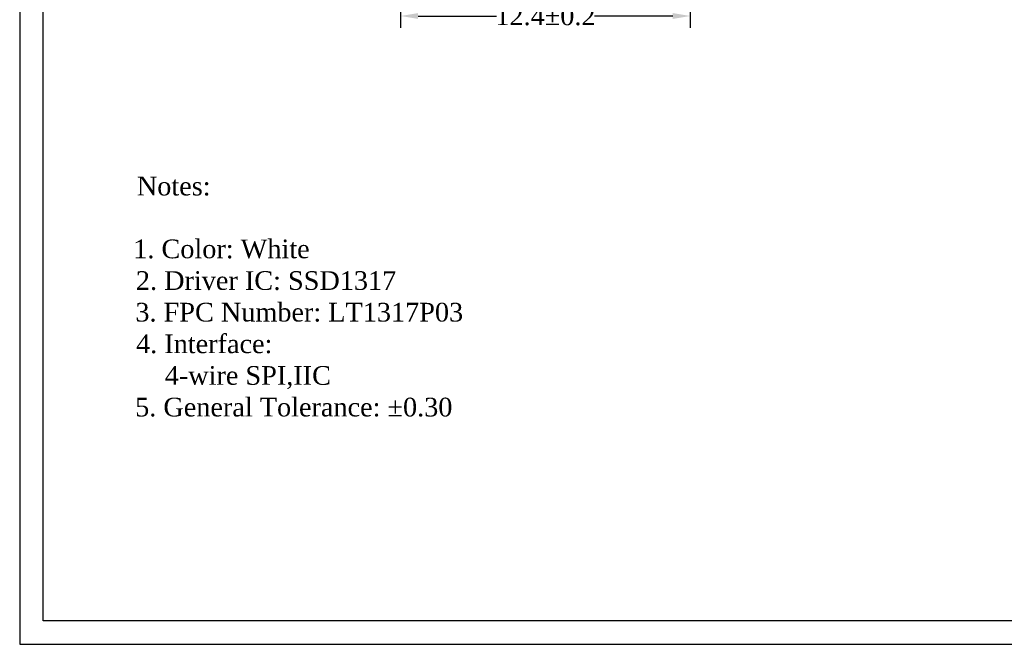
# Model space of a CAD drawing. Extents: x -334 to 152, y -2 to 1135.
# Tile 9 of 20: x -131 to -89, y -2 to 25. Entities that reach past the tile are written whole.
import ezdxf

# ---------------------------------------------------------------- set-up
doc = ezdxf.new("R2010")
doc.units = 0
doc.header["$MEASUREMENT"] = 0
doc.layers.add('Frame', color=7, linetype='Continuous')
doc.styles.get("Standard").update_dxf_attribs({"font": 'times.ttf'})
doc.dimstyles.get("Standard").update_dxf_attribs({"dimtxt": 0.18, "dimasz": 0.18, "dimexe": 0.18, "dimexo": 0.0625, "dimgap": 0.09, "dimtad": 0, "dimtih": 1, "dimtoh": 1, "dimdec": 4, "dimzin": 0, "dimdsep": 46, "dimtxsty": 'Standard', "dimcen": 0.09, "dimadec": 0, "dimazin": 0, "dimtfac": 1, "dimtdec": 4, "dimtofl": 0, "dimtmove": 0, "dimatfit": 3, "dimfxl": 1, "dimtolj": 1, "dimtzin": 0, "dimarcsym": 0})

# ---------------------------------------------------------------- blocks, each defined once
blk = doc.blocks.new('*D85')
at = {"color": 0, "lineweight": -2, "transparency": 16777216}
for p, q in [((-115.046, 29.681), (-115.046, 24.527)), ((-102.646, 29.681), (-102.646, 24.527)), ((-114.296, 25.027), (-110.948, 25.027)), ((-103.396, 25.027), (-106.744, 25.027))]:
    blk.add_line(p, q, dxfattribs=at)
at = {"color": 0, "transparency": 16777216}
for points in [[(-114.296, 25.152), (-114.296, 24.902), (-115.046, 25.027)], [(-103.396, 25.152), (-103.396, 24.902), (-102.646, 25.027)]]:
    blk.add_solid(points, dxfattribs=at)
at = {"layer": 'Defpoints', "color": 0, "transparency": 16777216}
for p in [(-115.046, 30.181), (-102.646, 30.181), (-102.646, 25.027)]:
    blk.add_point(p, dxfattribs=at)
at = {"color": 0, "transparency": 16777216, "insert": (-108.846, 25.027), "char_height": 0.8, "attachment_point": 5}
blk.add_mtext('\\A1;12.4±0.2', dxfattribs=at)

msp = doc.modelspace()

# ---------------------------------------------------------------- linework, layer by layer
at = {"layer": 'Frame'}
for points in [[(-11.35147, 78.15231), (-131.35147, 78.15231), (-131.35147, -1.84769), (-11.35147, -1.84769)], [(-12.35147, -0.84769), (-130.35147, -0.84769), (-130.35147, 77.15231), (-12.35147, 77.15231)]]:
    msp.add_lwpolyline(points, close=True, dxfattribs=at)

# ---------------------------------------------------------------- texts
for s, p in [('Notes:', (-126.3359, 17.35231)), ('1. Color: White', (-126.4899, 14.66546)), ('2. Driver IC: SSD1317', (-126.37685, 13.31194)), ('3. FPC Number: LT1317P03', (-126.39935, 11.95842)), ('4. Interface:', (-126.36993, 10.60605)), ('    4-wire SPI,IIC', (-126.35147, 9.25253)), ('5. General Tolerance: ±0.30', (-126.408, 7.89901))]:
    msp.add_text(s, height=0.8).set_placement(p)

# ---------------------------------------------------------------- dimensions: what is measured, and where the dimension line sits
dim = msp.add_linear_dim(base=(-102.64597, 25.0273), p1=(-115.04597, 30.18077), p2=(-102.64597, 30.18077), dimstyle='Standard', override={"dimtxt": 0.8, "dimasz": 0.75, "dimexe": 0.5, "dimexo": 0.5, "dimgap": 0.1, "dimtih": 0, "dimtoh": 0, "dimdec": 2, "dimzin": 8, "dimazin": 2, "dimtol": 1, "dimtp": 0.2, "dimtm": 0.2, "dimtzin": 8})
dim.commit()
dim.dimension.update_dxf_attribs({"geometry": '*D85', "text_midpoint": (-108.84597, 25.0273), "dimtype": 160})

doc.saveas('drawing.dxf')
